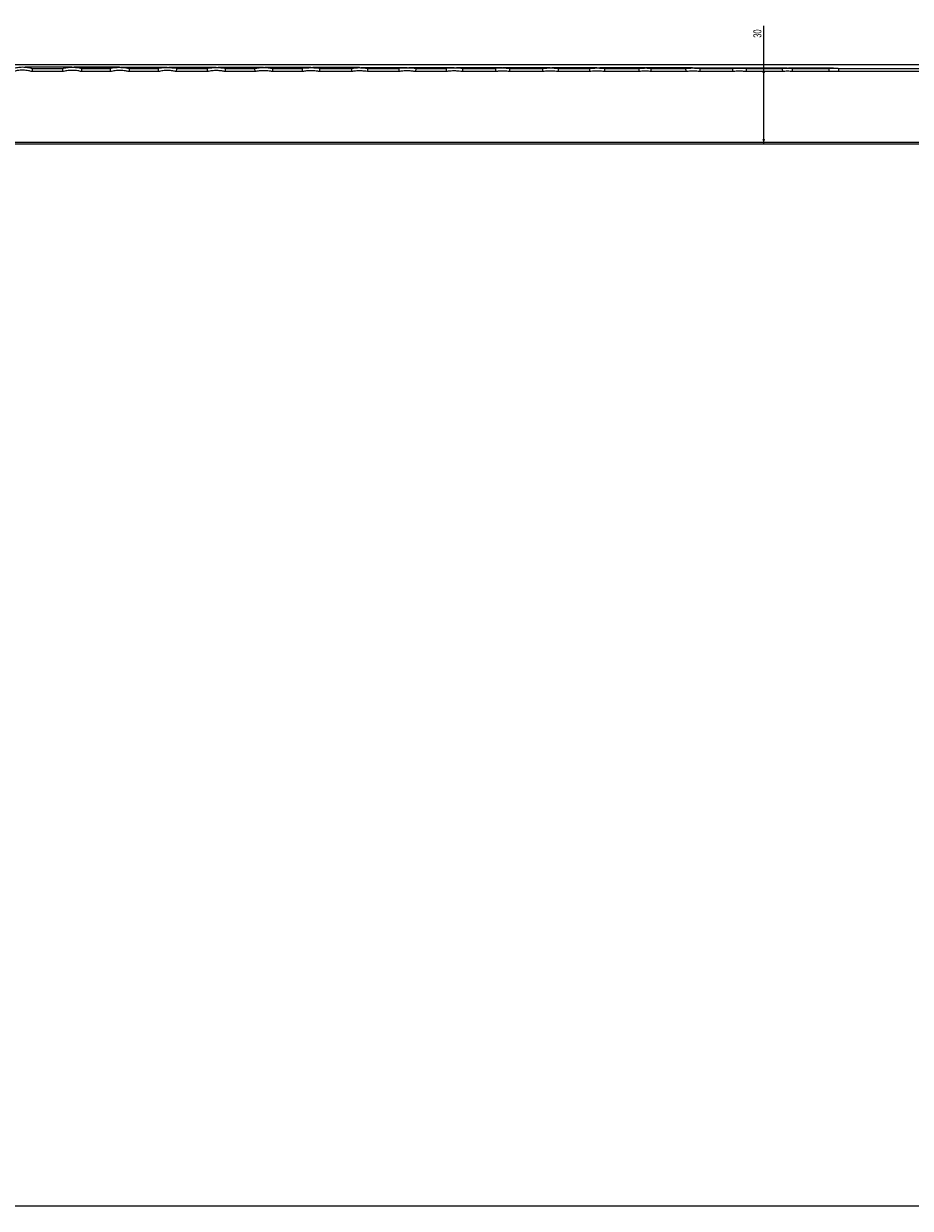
# Model space of a CAD drawing. Header units: millimetres. Extents: x 105 to 2940, y 116 to 1558.
# Tile 27 of 33: x 1503 to 1854, y 771 to 1240. Entities that reach past the tile are written whole.
import ezdxf

# ---------------------------------------------------------------- set-up
doc = ezdxf.new("R2010")
doc.units = ezdxf.units.MM
doc.layers.add('FORMAT', color=7, linetype='Continuous')
doc.styles.add('SLDTEXTSTYLE0', font='TXT', dxfattribs={"width": 0.605})
doc.dimstyles.new('SLDDIMSTYLE0', dxfattribs={"dimtxt": 3.081982, "dimasz": 2, "dimexe": 0, "dimexo": 0.0625, "dimgap": 0.770496, "dimtad": 1, "dimdec": 0, "dimrnd": 1e-09, "dimzin": 12, "dimdsep": 46, "dimtxsty": 'SLDTEXTSTYLE0', "dimsah": 1, "dimcen": 0.09, "dimadec": 0, "dimazin": 3, "dimtfac": 1, "dimtofl": 0, "dimtmove": 0, "dimatfit": 3, "dimfxl": 0, "dimfrac": 2, "dimtolj": 1, "dimtzin": 12, "dimarcsym": 0})
doc.dimstyles.new('SLDDIMSTYLE1', dxfattribs={"dimtxt": 3.081982, "dimasz": 2, "dimexe": 0, "dimexo": 0.0625, "dimgap": 0.770496, "dimtad": 1, "dimrnd": 1e-09, "dimzin": 12, "dimdsep": 46, "dimtxsty": 'SLDTEXTSTYLE0', "dimsah": 1, "dimcen": 0.09, "dimadec": 0, "dimazin": 3, "dimtfac": 1, "dimtofl": 0, "dimtmove": 0, "dimatfit": 3, "dimfxl": 0, "dimfrac": 2, "dimtolj": 1, "dimtzin": 12, "dimarcsym": 0})

# ---------------------------------------------------------------- blocks, each defined once
blk = doc.blocks.new('_D')
at = {"layer": 'FORMAT'}
for p, q in [((1167.51, 1224), (2153.9, 1224)), ((2152.91, 800.51), (2152.91, 1224)), ((2096.62, 800.51), (2153.9, 800.51))]:
    blk.add_line(p, q, dxfattribs=at)
for points in [[(2152.91, 1224), (2152.41, 1222), (2153.41, 1222)], [(2152.91, 800.51), (2153.41, 802.51), (2152.41, 802.51)]]:
    blk.add_solid(points, dxfattribs=at)
at = {"layer": 'FORMAT', "insert": (2148.82, 1008.72), "char_height": 3.175, "attachment_point": 1, "rotation": 90, "style": 'SLDTEXTSTYLE0'}
blk.add_mtext('423', dxfattribs=at)
blk = doc.blocks.new('_D_1')
at = {"layer": 'FORMAT'}
for p, q in [((104.76, 800.52), (104.76, 771.2)), ((2124.76, 800.52), (2124.76, 771.2)), ((104.76, 772.19), (2124.76, 772.19))]:
    blk.add_line(p, q, dxfattribs=at)
for points in [[(104.76, 772.19), (106.76, 771.69), (106.76, 772.69)], [(2124.76, 772.19), (2122.76, 772.69), (2122.76, 771.69)]]:
    blk.add_solid(points, dxfattribs=at)
at = {"layer": 'FORMAT', "insert": (1110.06, 776.28), "char_height": 3.175, "attachment_point": 1, "style": 'SLDTEXTSTYLE0'}
blk.add_mtext('2020', dxfattribs=at)
blk = doc.blocks.new('_D_2')
at = {"layer": 'FORMAT'}
for p, q in [((1795.64, 1222.7), (1795.64, 1239.37)), ((1730.64, 1222.7), (1796.63, 1222.7)), ((1795.64, 1192.51), (1795.64, 1222.7))]:
    blk.add_line(p, q, dxfattribs=at)
for points in [[(1795.64, 1222.7), (1795.14, 1220.7), (1796.14, 1220.7)], [(1795.64, 1192.51), (1796.14, 1194.51), (1795.14, 1194.51)]]:
    blk.add_solid(points, dxfattribs=at)
at = {"layer": 'FORMAT', "insert": (1791.55, 1234.66), "char_height": 3.175, "attachment_point": 1, "rotation": 90, "style": 'SLDTEXTSTYLE0'}
blk.add_mtext('30', dxfattribs=at)

msp = doc.modelspace()

# ---------------------------------------------------------------- linework, layer by layer
at = {"color": 7, "linetype": 'Continuous', "lineweight": 25}
for p, q in [((1518.125, 1221.248), (1505.97, 1221.248)), ((1506.114, 1222.507), (1517.993, 1222.507)), ((1517.993, 1222.507), (1518, 1222.505)), ((1537.047, 1221.248), (1525.487, 1221.248)), ((1525.614, 1222.507), (1536.93, 1222.507)), ((1536.93, 1222.507), (1536.936, 1222.506)), ((1555.98, 1221.248), (1544.378, 1221.248)), ((1544.491, 1222.507), (1555.864, 1222.507)), ((1555.864, 1222.507), (1555.869, 1222.506)), ((1575.45, 1221.248), (1563.074, 1221.248)), ((1563.187, 1222.507), (1575.34, 1222.507)), ((1575.34, 1222.507), (1575.344, 1222.506)), ((1594.21, 1221.248), (1582.398, 1221.248)), ((1582.505, 1222.507), (1594.111, 1222.507)), ((1594.111, 1222.507), (1594.114, 1222.506)), ((1613.019, 1221.248), (1601.189, 1221.248)), ((1601.285, 1222.507), (1612.923, 1222.507)), ((1612.923, 1222.507), (1612.926, 1222.507)), ((1632.514, 1221.248), (1619.776, 1221.248)), ((1619.87, 1222.507), (1632.42, 1222.507)), ((1632.42, 1222.507), (1632.423, 1222.507)), ((1651.234, 1221.248), (1638.758, 1221.248)), ((1638.85, 1222.507), (1651.151, 1222.507)), ((1651.151, 1222.507), (1651.153, 1222.507)), ((1669.968, 1221.248), (1657.825, 1221.248)), ((1657.907, 1222.507), (1669.889, 1222.507)), ((1669.889, 1222.507), (1669.891, 1222.507)), ((1689.517, 1221.248), (1676.338, 1221.248)), ((1676.416, 1222.507), (1689.438, 1222.507)), ((1689.438, 1222.507), (1689.44, 1222.507)), ((1708.115, 1221.248), (1694.991, 1221.248)), ((1695.069, 1222.507), (1708.045, 1222.507)), ((1708.045, 1222.507), (1708.047, 1222.507)), ((1726.698, 1221.248), (1714.202, 1221.248)), ((1714.271, 1222.507), (1726.633, 1222.507)), ((1726.633, 1222.507), (1726.635, 1222.507)), ((1746.259, 1221.248), (1732.587, 1221.248)), ((1732.651, 1222.507), (1746.191, 1222.507)), ((1746.191, 1222.507), (1746.193, 1222.507)), ((1764.79, 1221.248), (1750.942, 1221.248)), ((1751.008, 1222.507), (1764.732, 1222.507)), ((1764.732, 1222.507), (1764.733, 1222.507)), ((1783.312, 1221.248), (1770.294, 1221.248)), ((1770.351, 1222.507), (1783.26, 1222.507)), ((1783.26, 1222.507), (1783.261, 1222.507)), ((1803.048, 1221.248), (1788.668, 1221.248)), ((1788.72, 1222.507), (1802.992, 1222.507)), ((1821.48, 1221.248), (1806.848, 1221.248)), ((1806.904, 1222.507), (1821.43, 1222.507)), ((1821.43, 1222.507), (1821.431, 1222.507)), ((2044.76, 1221.248), (1825.279, 1221.248)), ((1825.328, 1222.507), (2044.76, 1222.507)), ((2044.76, 1192.507), (387.994, 1192.507)), ((388.96, 1193.248), (2044.76, 1193.248))]:
    msp.add_line(p, q, dxfattribs=at)
at = {"color": 7, "linetype": 'Continuous', "lineweight": 25, "flags": 128}
for points in [[(1555.869, 1222.506), (1555.875, 1222.507), (1555.875, 1222.507)], [(1575.344, 1222.506), (1575.35, 1222.507), (1575.35, 1222.507)], [(1651.153, 1222.507), (1651.156, 1222.507), (1651.156, 1222.507)], [(1689.44, 1222.507), (1689.443, 1222.507), (1689.443, 1222.507)], [(1802.993, 1222.507), (1802.994, 1222.507), (1802.994, 1222.507)]]:
    msp.add_lwpolyline(points, dxfattribs=at)
at = {"color": 7, "linetype": 'Continuous', "lineweight": 25}
for points, knots in [([(1498.372, 1222.507), (1499, 1222.688), (1499.642, 1222.826), (1500.937, 1223.011), (1501.587, 1223.059), (1502.895, 1223.062), (1503.549, 1223.017), (1504.841, 1222.833), (1505.482, 1222.693), (1506.107, 1222.507)], [0, 0, 0, 0, 0.25, 0.25, 0.5, 0.5, 0.75, 0.75, 1, 1, 1, 1]), ([(1505.97, 1221.248), (1505.526, 1221.369), (1504.395, 1221.677), (1502.429, 1221.86), (1500.355, 1221.726), (1499.048, 1221.389), (1498.504, 1221.248)], [0, 0, 0, 0, 0.18245304, 0.46486162, 0.77733698, 1, 1, 1, 1]), ([(1521.743, 1222.984), (1521.206, 1222.984), (1519.383, 1222.984), (1515.698, 1222.984), (1510.819, 1222.984), (1506.667, 1222.984), (1504.009, 1222.984), (1503.235, 1222.984)], [0, 0, 0, 0, 0.1150323, 0.3907789, 0.6519383, 0.8986058, 1, 1, 1, 1]), ([(1506.114, 1222.507), (1506.117, 1222.496), (1506.123, 1222.475), (1506.11, 1222.306), (1506.082, 1222.057), (1506.042, 1221.744), (1506.003, 1221.467), (1505.978, 1221.304), (1505.97, 1221.252), (1505.97, 1221.248)], [0, 0, 0, 0, 0.18124719, 0.3624906, 0.54395147, 0.72681798, 0.91165196, 0.99362764, 1, 1, 1, 1]), ([(1518, 1222.505), (1517.998, 1222.487), (1517.996, 1222.451), (1518.009, 1222.263), (1518.035, 1221.998), (1518.071, 1221.676), (1518.102, 1221.421), (1518.121, 1221.282), (1518.124, 1221.253), (1518.125, 1221.248)], [0, 0, 0, 0, 0.1886086, 0.3772268, 0.5661297, 0.7562376, 0.9478235, 0.9928483, 1, 1, 1, 1]), ([(1518, 1222.505), (1518.003, 1222.506), (1518.005, 1222.507), (1518.008, 1222.507), (1518.008, 1222.507)], [0, 0, 0, 0, 0.9929625, 1, 1, 1, 1]), ([(1518.008, 1222.507), (1518.629, 1222.663), (1519.26, 1222.782), (1520.531, 1222.942), (1521.169, 1222.983), (1522.45, 1222.985), (1523.09, 1222.947), (1524.359, 1222.788), (1524.99, 1222.667), (1525.608, 1222.507)], [0, 0, 0, 0, 0.25, 0.25, 0.5, 0.5, 0.75, 0.75, 1, 1, 1, 1]), ([(1525.487, 1221.248), (1525.038, 1221.355), (1523.918, 1221.62), (1521.986, 1221.775), (1519.958, 1221.662), (1518.663, 1221.37), (1518.125, 1221.248)], [0, 0, 0, 0, 0.1860804, 0.4644618, 0.777644, 1, 1, 1, 1]), ([(1540.649, 1222.928), (1539.309, 1222.928), (1536.287, 1222.928), (1530.354, 1222.928), (1525.693, 1222.928), (1522.855, 1222.928), (1522.696, 1222.928)], [0, 0, 0, 0, 0.2803304, 0.6324546, 0.9794462, 1, 1, 1, 1]), ([(1540.782, 1222.916), (1538.369, 1222.916), (1533.354, 1222.916), (1527.25, 1222.916), (1523.397, 1222.916), (1522.831, 1222.916)], [0, 0, 0, 0, 0.4415746, 0.9179574, 1, 1, 1, 1]), ([(1525.614, 1222.507), (1525.616, 1222.496), (1525.621, 1222.475), (1525.61, 1222.305), (1525.586, 1222.055), (1525.55, 1221.741), (1525.516, 1221.465), (1525.494, 1221.303), (1525.488, 1221.252), (1525.487, 1221.248)], [0, 0, 0, 0, 0.18188003, 0.36376084, 0.5458137, 0.72895466, 0.91361864, 0.9931976, 1, 1, 1, 1]), ([(1536.936, 1222.506), (1536.934, 1222.489), (1536.931, 1222.455), (1536.943, 1222.268), (1536.966, 1222.005), (1536.998, 1221.684), (1537.026, 1221.427), (1537.042, 1221.285), (1537.046, 1221.253), (1537.047, 1221.248)], [0, 0, 0, 0, 0.1880274, 0.3760479, 0.5643015, 0.753481, 0.9438375, 0.992473, 1, 1, 1, 1]), ([(1536.936, 1222.506), (1536.938, 1222.507), (1536.94, 1222.507), (1536.942, 1222.507), (1536.942, 1222.507)], [0, 0, 0, 0, 0.99130178, 1, 1, 1, 1]), ([(1536.942, 1222.507), (1538.179, 1222.783), (1539.447, 1222.926), (1541.35, 1222.929), (1541.983, 1222.894), (1542.928, 1222.789), (1543.242, 1222.745), (1543.711, 1222.666), (1543.866, 1222.637), (1544.177, 1222.576), (1544.332, 1222.543), (1544.486, 1222.507)], [0, 0, 0, 0, 0.5, 0.5, 0.75, 0.75, 0.875, 0.875, 0.9375, 0.9375, 1, 1, 1, 1]), ([(1544.378, 1221.248), (1543.921, 1221.344), (1542.8, 1221.577), (1540.96, 1221.706), (1538.957, 1221.622), (1537.662, 1221.369), (1537.047, 1221.248)], [0, 0, 0, 0, 0.1897704, 0.464774, 0.7455091, 1, 1, 1, 1]), ([(1559.468, 1222.916), (1558.064, 1222.916), (1554.957, 1222.916), (1548.847, 1222.916), (1544.118, 1222.916), (1541.245, 1222.916), (1541.118, 1222.916)], [0, 0, 0, 0, 0.2887036, 0.6388353, 0.9840947, 1, 1, 1, 1]), ([(1559.199, 1222.886), (1559.014, 1222.886), (1556.167, 1222.886), (1550.378, 1222.886), (1544.195, 1222.886), (1541.503, 1222.886)], [0, 0, 0, 0, 0.03774672, 0.58090057, 1, 1, 1, 1]), ([(1544.491, 1222.507), (1544.493, 1222.496), (1544.497, 1222.475), (1544.487, 1222.304), (1544.466, 1222.053), (1544.434, 1221.739), (1544.404, 1221.464), (1544.385, 1221.303), (1544.379, 1221.253), (1544.378, 1221.248)], [0, 0, 0, 0, 0.1823363, 0.3646726, 0.5471402, 0.7304859, 0.9150175, 0.9927807, 1, 1, 1, 1]), ([(1555.869, 1222.506), (1555.867, 1222.489), (1555.864, 1222.455), (1555.876, 1222.269), (1555.899, 1222.006), (1555.931, 1221.685), (1555.959, 1221.428), (1555.976, 1221.285), (1555.98, 1221.253), (1555.98, 1221.248)], [0, 0, 0, 0, 0.1878645, 0.3757113, 0.5637979, 0.7528125, 0.9430114, 0.9924813, 1, 1, 1, 1]), ([(1555.875, 1222.507), (1555.875, 1222.507), (1556.418, 1222.779), (1557.807, 1222.777), (1559.818, 1223.029), (1561.547, 1222.65), (1562.871, 1222.819), (1563.183, 1222.507), (1563.183, 1222.507)], [0, 0, 0, 0, 0.0000093, 0.2532114, 0.5352579, 0.8207852, 0.9999943, 1, 1, 1, 1]), ([(1563.074, 1221.248), (1562.633, 1221.341), (1561.547, 1221.567), (1559.784, 1221.692), (1557.845, 1221.613), (1556.593, 1221.368), (1555.98, 1221.248)], [0, 0, 0, 0, 0.189253, 0.4653405, 0.7382923, 1, 1, 1, 1]), ([(1578.858, 1222.886), (1577.258, 1222.886), (1573.788, 1222.886), (1567.527, 1222.886), (1562.424, 1222.886), (1560.151, 1222.886)], [0, 0, 0, 0, 0.3217367, 0.6979105, 1, 1, 1, 1]), ([(1563.187, 1222.507), (1563.189, 1222.496), (1563.194, 1222.475), (1563.184, 1222.304), (1563.162, 1222.053), (1563.131, 1221.739), (1563.1, 1221.464), (1563.081, 1221.303), (1563.075, 1221.253), (1563.074, 1221.248)], [0, 0, 0, 0, 0.182325, 0.3646501, 0.5471176, 0.7304496, 0.914985, 0.9927965, 1, 1, 1, 1]), ([(1575.344, 1222.506), (1575.343, 1222.49), (1575.34, 1222.457), (1575.351, 1222.272), (1575.373, 1222.01), (1575.403, 1221.689), (1575.43, 1221.43), (1575.446, 1221.287), (1575.449, 1221.253), (1575.45, 1221.248)], [0, 0, 0, 0, 0.1875466, 0.3750822, 0.5628144, 0.7513765, 0.9410147, 0.9923107, 1, 1, 1, 1]), ([(1575.35, 1222.507), (1575.35, 1222.507), (1575.874, 1222.769), (1577.239, 1222.754), (1579.176, 1222.971), (1580.953, 1222.712), (1582.112, 1222.702), (1582.501, 1222.507), (1582.501, 1222.507)], [0, 0, 0, 0, 0.0000095, 0.2499219, 0.5348607, 0.8190992, 0.9999907, 1, 1, 1, 1]), ([(1582.398, 1221.248), (1581.962, 1221.334), (1580.896, 1221.544), (1579.163, 1221.659), (1577.269, 1221.586), (1576.042, 1221.358), (1575.45, 1221.248)], [0, 0, 0, 0, 0.1905642, 0.4657474, 0.741818, 1, 1, 1, 1]), ([(1597.64, 1222.85), (1596.167, 1222.85), (1592.965, 1222.85), (1586.964, 1222.85), (1582.007, 1222.85), (1579.632, 1222.85)], [0, 0, 0, 0, 0.30762413, 0.6683232, 1, 1, 1, 1]), ([(1582.505, 1222.507), (1582.507, 1222.496), (1582.511, 1222.475), (1582.501, 1222.304), (1582.481, 1222.053), (1582.451, 1221.738), (1582.422, 1221.463), (1582.404, 1221.302), (1582.399, 1221.253), (1582.398, 1221.248)], [0, 0, 0, 0, 0.18251035, 0.36501221, 0.54763779, 0.7310464, 0.91552755, 0.99259772, 1, 1, 1, 1]), ([(1594.114, 1222.506), (1594.113, 1222.491), (1594.11, 1222.459), (1594.12, 1222.276), (1594.139, 1222.015), (1594.167, 1221.694), (1594.191, 1221.434), (1594.206, 1221.288), (1594.209, 1221.253), (1594.21, 1221.248)], [0, 0, 0, 0, 0.18715526, 0.37430651, 0.56161347, 0.74959126, 0.93843864, 0.99196088, 1, 1, 1, 1]), ([(1594.114, 1222.506), (1594.116, 1222.507), (1594.117, 1222.507), (1594.119, 1222.507), (1594.119, 1222.507)], [0, 0, 0, 0, 0.98750618, 1, 1, 1, 1]), ([(1594.119, 1222.507), (1595.298, 1222.733), (1596.499, 1222.849), (1598.302, 1222.851), (1598.902, 1222.823), (1599.799, 1222.737), (1600.097, 1222.701), (1600.691, 1222.615), (1600.987, 1222.565), (1601.282, 1222.507)], [0, 0, 0, 0, 0.5, 0.5, 0.75, 0.75, 0.875, 0.875, 1, 1, 1, 1]), ([(1601.189, 1221.248), (1600.741, 1221.328), (1599.666, 1221.518), (1597.898, 1221.622), (1596.007, 1221.551), (1594.776, 1221.344), (1594.21, 1221.248)], [0, 0, 0, 0, 0.1940281, 0.4666232, 0.7546175, 1, 1, 1, 1]), ([(1616.345, 1222.831), (1614.975, 1222.831), (1611.998, 1222.831), (1606.15, 1222.831), (1601.464, 1222.831), (1598.521, 1222.831), (1598.211, 1222.831)], [0, 0, 0, 0, 0.2882081, 0.6262227, 0.9605912, 1, 1, 1, 1]), ([(1601.285, 1222.507), (1601.287, 1222.496), (1601.291, 1222.474), (1601.282, 1222.304), (1601.263, 1222.052), (1601.236, 1221.737), (1601.21, 1221.463), (1601.194, 1221.302), (1601.189, 1221.253), (1601.189, 1221.248)], [0, 0, 0, 0, 0.1827847, 0.3655578, 0.5484404, 0.7319592, 0.9163819, 0.9922123, 1, 1, 1, 1]), ([(1612.926, 1222.507), (1612.925, 1222.491), (1612.922, 1222.46), (1612.932, 1222.277), (1612.95, 1222.017), (1612.977, 1221.696), (1613.001, 1221.435), (1613.015, 1221.289), (1613.019, 1221.253), (1613.019, 1221.248)], [0, 0, 0, 0, 0.1869782, 0.3739513, 0.5610655, 0.7488117, 0.937407, 0.9918676, 1, 1, 1, 1]), ([(1612.926, 1222.507), (1612.927, 1222.507), (1612.929, 1222.507), (1612.93, 1222.507), (1612.93, 1222.507)], [0, 0, 0, 0, 0.9859543, 1, 1, 1, 1]), ([(1612.93, 1222.507), (1612.93, 1222.507), (1613.325, 1222.902), (1614.795, 1222.611), (1616.59, 1222.94), (1618.351, 1222.664), (1619.481, 1222.7), (1619.867, 1222.507), (1619.867, 1222.507)], [0, 0, 0, 0, 0.00000604, 0.24007074, 0.53382709, 0.81474339, 0.99999045, 1, 1, 1, 1]), ([(1619.776, 1221.248), (1619.343, 1221.323), (1618.301, 1221.503), (1616.596, 1221.601), (1614.765, 1221.535), (1613.573, 1221.339), (1613.019, 1221.248)], [0, 0, 0, 0, 0.1939365, 0.4667661, 0.7522263, 1, 1, 1, 1]), ([(1635.58, 1222.797), (1634.089, 1222.797), (1630.887, 1222.797), (1624.747, 1222.797), (1619.647, 1222.797), (1617.142, 1222.797)], [0, 0, 0, 0, 0.3072398, 0.6597142, 1, 1, 1, 1]), ([(1619.87, 1222.507), (1619.872, 1222.496), (1619.875, 1222.474), (1619.867, 1222.304), (1619.849, 1222.052), (1619.822, 1221.737), (1619.797, 1221.462), (1619.781, 1221.302), (1619.776, 1221.253), (1619.776, 1221.248)], [0, 0, 0, 0, 0.1828437, 0.3656935, 0.5486188, 0.7321779, 0.9165607, 0.9921143, 1, 1, 1, 1]), ([(1632.423, 1222.507), (1632.422, 1222.491), (1632.42, 1222.461), (1632.429, 1222.279), (1632.447, 1222.019), (1632.473, 1221.699), (1632.496, 1221.437), (1632.51, 1221.29), (1632.513, 1221.253), (1632.514, 1221.248)], [0, 0, 0, 0, 0.18678912, 0.37357308, 0.56047837, 0.74799244, 0.93628882, 0.99174292, 1, 1, 1, 1]), ([(1632.423, 1222.507), (1632.425, 1222.507), (1632.426, 1222.507), (1632.427, 1222.507), (1632.427, 1222.507)], [0, 0, 0, 0, 0.9850945, 1, 1, 1, 1]), ([(1632.427, 1222.507), (1633.485, 1222.698), (1634.561, 1222.797), (1636.176, 1222.798), (1636.713, 1222.774), (1637.517, 1222.701), (1637.784, 1222.671), (1638.317, 1222.598), (1638.582, 1222.556), (1638.847, 1222.507)], [0, 0, 0, 0, 0.5, 0.5, 0.75, 0.75, 0.875, 0.875, 1, 1, 1, 1]), ([(1638.758, 1221.248), (1638.364, 1221.314), (1637.404, 1221.475), (1635.844, 1221.564), (1634.147, 1221.507), (1633.041, 1221.332), (1632.514, 1221.248)], [0, 0, 0, 0, 0.1912588, 0.4651153, 0.7448743, 1, 1, 1, 1]), ([(1654.477, 1222.78), (1653.076, 1222.78), (1650.062, 1222.78), (1644.081, 1222.78), (1639.348, 1222.78), (1636.381, 1222.78), (1636.115, 1222.78)], [0, 0, 0, 0, 0.2938826, 0.6320714, 0.967006, 1, 1, 1, 1]), ([(1638.85, 1222.507), (1638.851, 1222.496), (1638.855, 1222.474), (1638.846, 1222.303), (1638.829, 1222.051), (1638.803, 1221.736), (1638.779, 1221.462), (1638.764, 1221.302), (1638.759, 1221.253), (1638.758, 1221.248)], [0, 0, 0, 0, 0.18292226, 0.36583877, 0.54885608, 0.7324324, 0.91680012, 0.99197941, 1, 1, 1, 1]), ([(1651.153, 1222.507), (1651.152, 1222.492), (1651.15, 1222.463), (1651.158, 1222.282), (1651.174, 1222.022), (1651.197, 1221.703), (1651.218, 1221.44), (1651.23, 1221.291), (1651.234, 1221.254), (1651.234, 1221.248)], [0, 0, 0, 0, 0.18646693, 0.37293182, 0.55950139, 0.74654304, 0.93421286, 0.99130978, 1, 1, 1, 1]), ([(1651.156, 1222.507), (1651.157, 1222.507), (1651.619, 1222.739), (1652.89, 1222.64), (1654.695, 1222.866), (1656.41, 1222.626), (1657.521, 1222.699), (1657.904, 1222.507), (1657.904, 1222.507)], [0, 0, 0, 0, 0.0000098, 0.2290132, 0.5327742, 0.8101042, 0.9999902, 1, 1, 1, 1]), ([(1657.825, 1221.248), (1657.394, 1221.312), (1656.373, 1221.464), (1654.687, 1221.547), (1652.913, 1221.488), (1651.75, 1221.322), (1651.234, 1221.248)], [0, 0, 0, 0, 0.19750755, 0.4677774, 0.76392606, 1, 1, 1, 1]), ([(1673.104, 1222.76), (1671.769, 1222.76), (1668.898, 1222.76), (1663.231, 1222.76), (1658.561, 1222.76), (1655.554, 1222.76), (1655.11, 1222.76)], [0, 0, 0, 0, 0.2867153, 0.6164996, 0.9434763, 1, 1, 1, 1]), ([(1657.907, 1222.507), (1657.908, 1222.496), (1657.912, 1222.474), (1657.904, 1222.303), (1657.889, 1222.051), (1657.866, 1221.735), (1657.844, 1221.462), (1657.83, 1221.302), (1657.826, 1221.253), (1657.825, 1221.248)], [0, 0, 0, 0, 0.18314399, 0.36628525, 0.54948834, 0.73316938, 0.91746612, 0.99152818, 1, 1, 1, 1]), ([(1669.891, 1222.507), (1669.89, 1222.493), (1669.888, 1222.464), (1669.895, 1222.284), (1669.911, 1222.024), (1669.933, 1221.705), (1669.953, 1221.441), (1669.965, 1221.292), (1669.968, 1221.254), (1669.968, 1221.248)], [0, 0, 0, 0, 0.1862971, 0.3726, 0.5589853, 0.745807, 0.9332154, 0.9911315, 1, 1, 1, 1]), ([(1669.891, 1222.507), (1669.892, 1222.507), (1669.893, 1222.507), (1669.894, 1222.507), (1669.894, 1222.507)], [0, 0, 0, 0, 0.97984828, 1, 1, 1, 1]), ([(1669.894, 1222.507), (1669.894, 1222.507), (1670.341, 1222.731), (1671.571, 1222.623), (1673.313, 1222.842), (1674.969, 1222.611), (1676.043, 1222.693), (1676.413, 1222.507), (1676.413, 1222.507)], [0, 0, 0, 0, 0.0000102, 0.2292245, 0.5329405, 0.8099957, 0.9999898, 1, 1, 1, 1]), ([(1676.338, 1221.248), (1675.921, 1221.307), (1674.934, 1221.447), (1673.305, 1221.524), (1671.592, 1221.47), (1670.467, 1221.317), (1669.968, 1221.248)], [0, 0, 0, 0, 0.1975392, 0.4676278, 0.7638226, 1, 1, 1, 1]), ([(1692.201, 1222.725), (1690.734, 1222.725), (1687.614, 1222.725), (1681.553, 1222.725), (1676.505, 1222.725), (1674.006, 1222.725)], [0, 0, 0, 0, 0.3094727, 0.6580765, 1, 1, 1, 1]), ([(1687.257, 1222.719), (1686.727, 1222.719), (1683.583, 1222.719), (1679.209, 1222.719), (1675.006, 1222.719), (1674.121, 1222.719)], [0, 0, 0, 0, 0.1381205, 0.8184418, 1, 1, 1, 1]), ([(1676.416, 1222.507), (1676.417, 1222.496), (1676.42, 1222.474), (1676.413, 1222.303), (1676.398, 1222.05), (1676.376, 1221.735), (1676.355, 1221.462), (1676.342, 1221.302), (1676.338, 1221.254), (1676.338, 1221.248)], [0, 0, 0, 0, 0.18321881, 0.36643315, 0.54971035, 0.73340885, 0.91769359, 0.9913444, 1, 1, 1, 1]), ([(1689.44, 1222.507), (1689.439, 1222.493), (1689.436, 1222.464), (1689.444, 1222.284), (1689.459, 1222.025), (1689.482, 1221.705), (1689.502, 1221.442), (1689.514, 1221.292), (1689.517, 1221.254), (1689.517, 1221.248)], [0, 0, 0, 0, 0.1862171, 0.3724313, 0.5587443, 0.7454912, 0.9328081, 0.9911352, 1, 1, 1, 1]), ([(1689.443, 1222.507), (1689.443, 1222.507), (1689.861, 1222.716), (1690.932, 1222.615), (1692.456, 1222.792), (1693.84, 1222.596), (1694.769, 1222.656), (1695.067, 1222.507), (1695.067, 1222.507)], [0, 0, 0, 0, 0.0000118, 0.2483807, 0.537456, 0.818961, 0.9999879, 1, 1, 1, 1]), ([(1694.991, 1221.248), (1694.646, 1221.298), (1693.806, 1221.418), (1692.442, 1221.485), (1690.956, 1221.444), (1689.982, 1221.311), (1689.517, 1221.248)], [0, 0, 0, 0, 0.1900619, 0.4633505, 0.7440997, 1, 1, 1, 1]), ([(1711.108, 1222.719), (1709.715, 1222.719), (1706.746, 1222.719), (1700.797, 1222.719), (1695.996, 1222.719), (1692.922, 1222.719), (1692.556, 1222.719)], [0, 0, 0, 0, 0.29377388, 0.62594829, 0.9555245, 1, 1, 1, 1]), ([(1695.069, 1222.507), (1695.07, 1222.496), (1695.073, 1222.474), (1695.066, 1222.303), (1695.051, 1222.05), (1695.029, 1221.735), (1695.008, 1221.462), (1694.995, 1221.302), (1694.991, 1221.254), (1694.991, 1221.248)], [0, 0, 0, 0, 0.18321861, 0.36643299, 0.54971024, 0.73340879, 0.91769357, 0.9913444, 1, 1, 1, 1]), ([(1708.047, 1222.507), (1708.046, 1222.493), (1708.044, 1222.466), (1708.051, 1222.287), (1708.064, 1222.028), (1708.084, 1221.709), (1708.101, 1221.445), (1708.112, 1221.294), (1708.115, 1221.254), (1708.115, 1221.248)], [0, 0, 0, 0, 0.1859387, 0.3718862, 0.5578896, 0.7442287, 0.9310251, 0.9905808, 1, 1, 1, 1]), ([(1708.047, 1222.507), (1708.048, 1222.507), (1708.049, 1222.507), (1708.049, 1222.507), (1708.049, 1222.507)], [0, 0, 0, 0, 0.9745857, 1, 1, 1, 1]), ([(1708.049, 1222.507), (1708.049, 1222.507), (1708.403, 1222.684), (1709.574, 1222.57), (1711.225, 1222.807), (1712.883, 1222.58), (1713.911, 1222.686), (1714.269, 1222.507), (1714.269, 1222.507)], [0, 0, 0, 0, 0.0000107, 0.1902918, 0.5326735, 0.8075532, 0.9999893, 1, 1, 1, 1]), ([(1714.202, 1221.248), (1713.8, 1221.298), (1712.855, 1221.415), (1711.221, 1221.483), (1709.589, 1221.429), (1708.514, 1221.297), (1708.115, 1221.248)], [0, 0, 0, 0, 0.19933157, 0.46787567, 0.80246107, 1, 1, 1, 1]), ([(1729.586, 1222.699), (1728.003, 1222.699), (1724.66, 1222.699), (1718.669, 1222.699), (1713.833, 1222.699), (1711.79, 1222.699)], [0, 0, 0, 0, 0.3420603, 0.7219758, 1, 1, 1, 1]), ([(1714.271, 1222.507), (1714.272, 1222.496), (1714.275, 1222.474), (1714.268, 1222.303), (1714.255, 1222.05), (1714.236, 1221.734), (1714.218, 1221.461), (1714.206, 1221.302), (1714.203, 1221.254), (1714.202, 1221.248)], [0, 0, 0, 0, 0.183402, 0.3668016, 0.5502602, 0.73404, 0.91825, 0.9907739, 1, 1, 1, 1]), ([(1726.635, 1222.507), (1726.634, 1222.494), (1726.631, 1222.466), (1726.638, 1222.288), (1726.65, 1222.03), (1726.668, 1221.711), (1726.685, 1221.446), (1726.695, 1221.295), (1726.698, 1221.254), (1726.698, 1221.248)], [0, 0, 0, 0, 0.1857827, 0.3715711, 0.5574034, 0.7435453, 0.930074, 0.9902855, 1, 1, 1, 1]), ([(1726.635, 1222.507), (1726.635, 1222.507), (1726.636, 1222.507), (1726.637, 1222.507), (1726.637, 1222.507)], [0, 0, 0, 0, 0.9708085, 1, 1, 1, 1]), ([(1726.637, 1222.507), (1726.637, 1222.507), (1726.969, 1222.673), (1728.101, 1222.552), (1729.695, 1222.785), (1731.308, 1222.566), (1732.302, 1222.681), (1732.649, 1222.507), (1732.649, 1222.507)], [0, 0, 0, 0, 0.0000111, 0.1847528, 0.5330276, 0.8070447, 0.9999889, 1, 1, 1, 1]), ([(1732.587, 1221.248), (1732.197, 1221.294), (1731.283, 1221.399), (1729.692, 1221.461), (1728.114, 1221.411), (1727.073, 1221.292), (1726.698, 1221.248)], [0, 0, 0, 0, 0.1996135, 0.4675232, 0.8081568, 1, 1, 1, 1]), ([(1748.549, 1222.666), (1747.021, 1222.666), (1743.802, 1222.666), (1737.786, 1222.666), (1732.846, 1222.666), (1730.585, 1222.666)], [0, 0, 0, 0, 0.3289044, 0.6928305, 1, 1, 1, 1]), ([(1732.651, 1222.507), (1732.652, 1222.496), (1732.655, 1222.474), (1732.649, 1222.303), (1732.636, 1222.05), (1732.618, 1221.734), (1732.601, 1221.461), (1732.591, 1221.302), (1732.587, 1221.254), (1732.587, 1221.248)], [0, 0, 0, 0, 0.1834779, 0.3669584, 0.550486, 0.7342985, 0.9184953, 0.990455, 1, 1, 1, 1]), ([(1746.193, 1222.507), (1746.192, 1222.493), (1746.19, 1222.466), (1746.196, 1222.288), (1746.209, 1222.03), (1746.228, 1221.711), (1746.245, 1221.446), (1746.256, 1221.295), (1746.258, 1221.254), (1746.259, 1221.248)], [0, 0, 0, 0, 0.18578111, 0.37156638, 0.55741043, 0.74356103, 0.93013588, 0.99043617, 1, 1, 1, 1]), ([(1746.193, 1222.507), (1746.194, 1222.507), (1746.194, 1222.507), (1746.195, 1222.507), (1746.195, 1222.507)], [0, 0, 0, 0, 0.9699458, 1, 1, 1, 1]), ([(1746.195, 1222.507), (1746.195, 1222.507), (1746.557, 1222.688), (1747.482, 1222.571), (1748.787, 1222.724), (1749.97, 1222.554), (1750.751, 1222.635), (1751.007, 1222.507), (1751.007, 1222.507)], [0, 0, 0, 0, 0.0000138, 0.2514206, 0.5410319, 0.8222282, 0.9999862, 1, 1, 1, 1]), ([(1750.942, 1221.248), (1750.652, 1221.284), (1749.937, 1221.371), (1748.776, 1221.42), (1747.502, 1221.391), (1746.661, 1221.295), (1746.259, 1221.248)], [0, 0, 0, 0, 0.1868659, 0.4599377, 0.7412555, 1, 1, 1, 1]), ([(1767.492, 1222.665), (1766.035, 1222.665), (1762.957, 1222.665), (1756.661, 1222.665), (1751.902, 1222.665), (1748.96, 1222.665), (1748.899, 1222.665)], [0, 0, 0, 0, 0.3086729, 0.6518869, 0.9927717, 1, 1, 1, 1]), ([(1751.008, 1222.507), (1751.01, 1222.496), (1751.012, 1222.474), (1751.006, 1222.303), (1750.993, 1222.05), (1750.975, 1221.734), (1750.957, 1221.461), (1750.946, 1221.302), (1750.943, 1221.254), (1750.942, 1221.248)], [0, 0, 0, 0, 0.1834419, 0.3668824, 0.550382, 0.734161, 0.9183746, 0.9906054, 1, 1, 1, 1]), ([(1764.733, 1222.507), (1764.732, 1222.494), (1764.731, 1222.468), (1764.736, 1222.29), (1764.747, 1222.033), (1764.763, 1221.714), (1764.778, 1221.449), (1764.787, 1221.296), (1764.789, 1221.254), (1764.79, 1221.248)], [0, 0, 0, 0, 0.18552664, 0.3710444, 0.55661742, 0.74240881, 0.92851753, 0.98969458, 1, 1, 1, 1]), ([(1764.733, 1222.507), (1764.734, 1222.507), (1764.734, 1222.507), (1764.735, 1222.507), (1764.735, 1222.507)], [0, 0, 0, 0, 0.9632126, 1, 1, 1, 1]), ([(1764.735, 1222.507), (1765.667, 1222.612), (1766.604, 1222.665), (1768.011, 1222.665), (1768.48, 1222.652), (1769.416, 1222.6), (1769.884, 1222.561), (1770.35, 1222.507)], [0, 0, 0, 0, 0.5, 0.5, 0.75, 0.75, 1, 1, 1, 1]), ([(1770.294, 1221.248), (1769.929, 1221.286), (1769.075, 1221.373), (1767.574, 1221.424), (1766.101, 1221.382), (1765.126, 1221.283), (1764.79, 1221.248)], [0, 0, 0, 0, 0.19986371, 0.46684864, 0.81625102, 1, 1, 1, 1]), ([(1785.942, 1222.647), (1784.524, 1222.647), (1781.526, 1222.647), (1775.624, 1222.647), (1770.66, 1222.647), (1768.188, 1222.647)], [0, 0, 0, 0, 0.310825, 0.6567828, 1, 1, 1, 1]), ([(1770.351, 1222.507), (1770.352, 1222.496), (1770.354, 1222.474), (1770.349, 1222.302), (1770.338, 1222.049), (1770.322, 1221.733), (1770.307, 1221.461), (1770.298, 1221.302), (1770.295, 1221.254), (1770.294, 1221.248)], [0, 0, 0, 0, 0.1836011, 0.3672045, 0.5508342, 0.7346958, 0.9188597, 0.9898347, 1, 1, 1, 1]), ([(1783.261, 1222.507), (1783.26, 1222.494), (1783.258, 1222.468), (1783.263, 1222.292), (1783.273, 1222.034), (1783.288, 1221.716), (1783.301, 1221.45), (1783.309, 1221.297), (1783.312, 1221.255), (1783.312, 1221.248)], [0, 0, 0, 0, 0.1853829, 0.3707582, 0.5561719, 0.7417597, 0.9276171, 0.9892167, 1, 1, 1, 1]), ([(1783.261, 1222.507), (1783.261, 1222.507), (1783.262, 1222.507), (1783.262, 1222.507), (1783.262, 1222.507)], [0, 0, 0, 0, 0.9567164, 1, 1, 1, 1]), ([(1783.262, 1222.507), (1783.262, 1222.507), (1783.534, 1222.643), (1784.564, 1222.505), (1786.006, 1222.728), (1787.493, 1222.532), (1788.409, 1222.662), (1788.719, 1222.507), (1788.719, 1222.507)], [0, 0, 0, 0, 0.0000122, 0.1666526, 0.5339273, 0.8052124, 0.9999875, 1, 1, 1, 1]), ([(1788.668, 1221.248), (1788.311, 1221.282), (1787.48, 1221.359), (1786.001, 1221.405), (1784.57, 1221.366), (1783.621, 1221.277), (1783.312, 1221.248)], [0, 0, 0, 0, 0.2006704, 0.4666305, 0.8267639, 1, 1, 1, 1]), ([(1804.904, 1222.616), (1803.534, 1222.616), (1800.645, 1222.616), (1794.8, 1222.616), (1790.203, 1222.616), (1787.288, 1222.616), (1787.057, 1222.616)], [0, 0, 0, 0, 0.3025904, 0.6378568, 0.9713012, 1, 1, 1, 1]), ([(1788.72, 1222.507), (1788.721, 1222.496), (1788.723, 1222.474), (1788.718, 1222.302), (1788.708, 1222.049), (1788.694, 1221.733), (1788.68, 1221.461), (1788.671, 1221.302), (1788.669, 1221.255), (1788.668, 1221.248)], [0, 0, 0, 0, 0.18367525, 0.36735125, 0.55105475, 0.73493308, 0.91908653, 0.98936477, 1, 1, 1, 1]), ([(1802.993, 1222.507), (1802.992, 1222.494), (1802.99, 1222.468), (1802.995, 1222.291), (1803.006, 1222.034), (1803.022, 1221.715), (1803.037, 1221.449), (1803.046, 1221.296), (1803.048, 1221.255), (1803.048, 1221.248)], [0, 0, 0, 0, 0.1854288, 0.3708568, 0.5563308, 0.7420166, 0.9280104, 0.9896323, 1, 1, 1, 1]), ([(1802.994, 1222.507), (1803.643, 1222.579), (1804.296, 1222.616), (1805.275, 1222.616), (1805.601, 1222.607), (1806.253, 1222.571), (1806.578, 1222.544), (1806.902, 1222.507)], [0, 0, 0, 0, 0.5, 0.5, 0.75, 0.75, 1, 1, 1, 1]), ([(1806.848, 1221.248), (1806.621, 1221.272), (1806.049, 1221.331), (1805.119, 1221.366), (1804.077, 1221.348), (1803.387, 1221.281), (1803.048, 1221.248)], [0, 0, 0, 0, 0.17963, 0.4535433, 0.7319802, 1, 1, 1, 1]), ([(1823.337, 1222.603), (1822.008, 1222.603), (1819.206, 1222.603), (1813.564, 1222.603), (1808.911, 1222.603), (1805.867, 1222.603), (1805.43, 1222.603)], [0, 0, 0, 0, 0.2941733, 0.6206448, 0.9455806, 1, 1, 1, 1]), ([(1806.904, 1222.507), (1806.905, 1222.496), (1806.907, 1222.474), (1806.902, 1222.302), (1806.891, 1222.049), (1806.875, 1221.733), (1806.86, 1221.461), (1806.851, 1221.302), (1806.848, 1221.254), (1806.848, 1221.248)], [0, 0, 0, 0, 0.18361268, 0.36721936, 0.55088012, 0.73473429, 0.91889567, 0.98978513, 1, 1, 1, 1]), ([(1821.431, 1222.507), (1821.431, 1222.494), (1821.429, 1222.469), (1821.434, 1222.292), (1821.443, 1222.036), (1821.457, 1221.717), (1821.47, 1221.451), (1821.478, 1221.298), (1821.48, 1221.255), (1821.48, 1221.248)], [0, 0, 0, 0, 0.1852599, 0.3705075, 0.5557976, 0.7412573, 0.926947, 0.9889875, 1, 1, 1, 1]), ([(1821.431, 1222.507), (1821.432, 1222.507), (1821.432, 1222.507), (1821.433, 1222.507), (1821.433, 1222.507)], [0, 0, 0, 0, 0.9502772, 1, 1, 1, 1]), ([(1821.433, 1222.507), (1821.433, 1222.507), (1821.72, 1222.651), (1822.479, 1222.522), (1823.536, 1222.651), (1824.497, 1222.515), (1825.124, 1222.609), (1825.327, 1222.507), (1825.327, 1222.507)], [0, 0, 0, 0, 0.0000171, 0.2471856, 0.546647, 0.8251498, 0.9999829, 1, 1, 1, 1]), ([(1825.279, 1221.248), (1825.048, 1221.269), (1824.474, 1221.321), (1823.527, 1221.352), (1822.491, 1221.335), (1821.801, 1221.276), (1821.48, 1221.248)], [0, 0, 0, 0, 0.1832836, 0.4544301, 0.7460648, 1, 1, 1, 1]), ([(1825.328, 1222.507), (1825.329, 1222.496), (1825.331, 1222.474), (1825.326, 1222.302), (1825.317, 1222.049), (1825.303, 1221.733), (1825.29, 1221.461), (1825.282, 1221.302), (1825.279, 1221.255), (1825.279, 1221.248)], [0, 0, 0, 0, 0.1837048, 0.3674127, 0.5511449, 0.7350463, 0.9191733, 0.9891131, 1, 1, 1, 1])]:
    msp.add_open_spline(points, degree=3, knots=knots, dxfattribs=at)
msp.add_open_spline([(1802.992, 1222.507), (1802.993, 1222.507), (1802.993, 1222.507), (1802.993, 1222.507)], degree=3, dxfattribs=at)

# ---------------------------------------------------------------- dimensions: what is measured, and where the dimension line sits
at = {"layer": 'FORMAT'}
for base, p1, p2, angle, dimstyle, picture, middle in [((1795.641, 1222.699), (2044.76, 1192.507), (1729.651, 1222.699), 90, 'SLDDIMSTYLE0', '_D_2', (1795.641, 1237.015)), ((2152.913, 1223.997), (2095.632, 800.507), (1166.518, 1223.997), 90, 'SLDDIMSTYLE0', '_D', (2152.913, 1012.252)), ((2124.76, 772.187), (104.76, 801.507), (2124.76, 801.507), 0, 'SLDDIMSTYLE1', '_D_1', (1114.76, 772.187))]:
    dim = msp.add_linear_dim(base=base, p1=p1, p2=p2, angle=angle, dimstyle=dimstyle, dxfattribs=at)
    dim.commit()
    dim.dimension.update_dxf_attribs({"geometry": picture, "text_midpoint": middle, "dimtype": 160})

doc.saveas('drawing.dxf')
